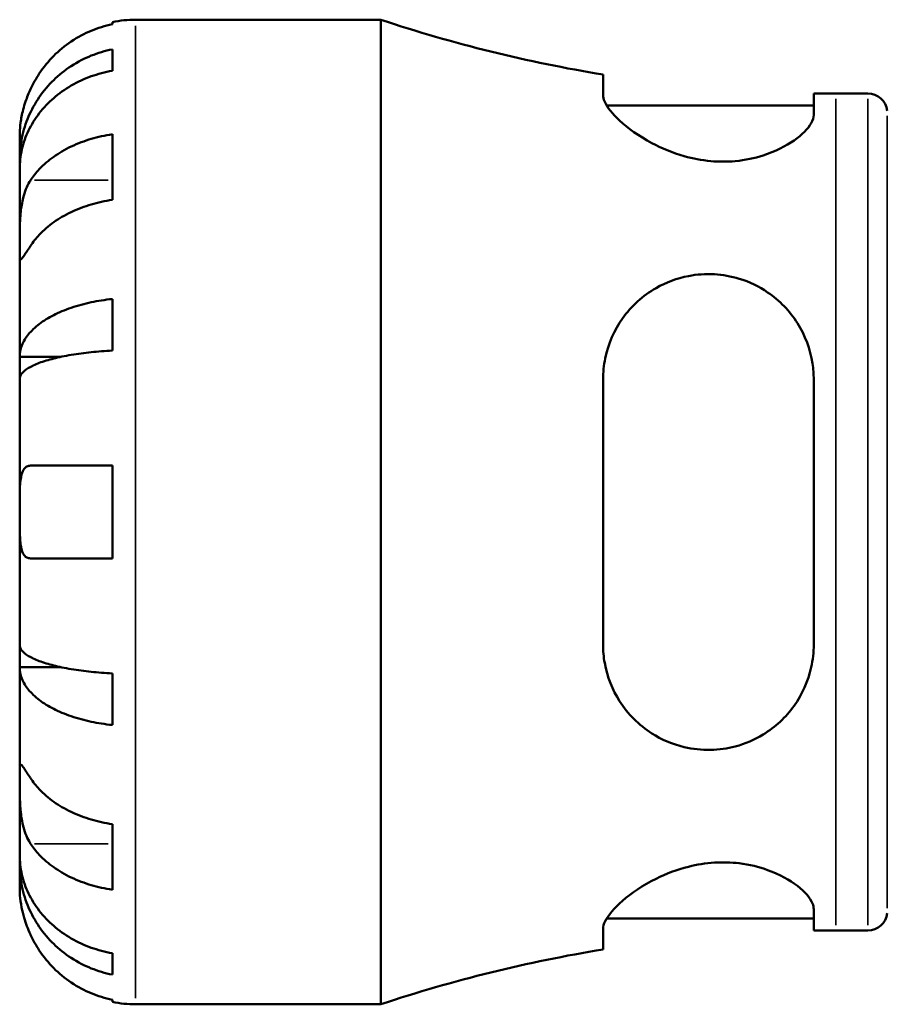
# Model space of a CAD drawing. Header units: millimetres. Extents: x 0 to 902, y 0 to 837.
# Tile 4 of 11: x 306 to 397, y 211 to 314. Entities that reach past the tile are written whole.
import ezdxf

# ---------------------------------------------------------------- set-up
doc = ezdxf.new("R2010")
doc.units = ezdxf.units.MM
doc.layers.add('Visible (ISO)', color=7, linetype='Continuous', lineweight=50)
doc.layers.add('Visible Narrow (ISO)', color=7, linetype='Continuous', lineweight=35)

msp = doc.modelspace()

# ---------------------------------------------------------------- linework, layer by layer
at = {"layer": 'Visible (ISO)'}
for p, q in [((315.979, 313.4937), (315.979, 313.7237)), ((318.404, 313.9687), (344.079, 313.9687)), ((344.079, 210.9687), (344.079, 313.9687)), ((315.979, 308.6275), (315.979, 310.8629)), ((367.3415, 308.2268), (367.3415, 306.0772)), ((389.3915, 304.0104), (389.3915, 306.2615)), ((391.709, 306.2437), (395.049, 306.2437)), ((367.7269, 304.9837), (389.3915, 304.9837)), ((306.279, 299.31), (306.279, 301.8437)), ((315.979, 295.1194), (315.979, 301.9783)), ((306.279, 299.31), (306.3301, 299.31)), ((306.279, 298.3456), (306.279, 299.31)), ((306.279, 290.311), (306.279, 298.3456)), ((306.279, 278.6932), (306.279, 290.311)), ((315.979, 279.3528), (315.979, 284.7497)), ((306.279, 278.6932), (310.5707, 278.6932)), ((306.279, 276.365), (306.279, 278.6932)), ((306.279, 262.4687), (306.279, 276.365)), ((367.3415, 276.3287), (367.3415, 248.6087)), ((389.3915, 248.6087), (389.3915, 276.3287)), ((315.979, 257.6187), (315.979, 267.3187)), ((306.279, 248.5723), (306.279, 262.4687)), ((306.279, 246.2442), (306.279, 248.5723)), ((306.279, 246.2442), (310.5707, 246.2442)), ((306.279, 234.6264), (306.279, 246.2442)), ((315.979, 240.1877), (315.979, 245.5845)), ((306.279, 226.5917), (306.279, 234.6264)), ((315.979, 222.9591), (315.979, 229.818)), ((306.279, 225.6274), (306.279, 226.5917)), ((306.279, 225.6274), (306.3301, 225.6274)), ((306.279, 223.0937), (306.279, 225.6274)), ((389.3915, 218.6759), (389.3915, 220.927)), ((367.7269, 219.9537), (389.3915, 219.9537)), ((367.3415, 218.8601), (367.3415, 216.7106)), ((391.709, 218.6937), (395.049, 218.6937)), ((315.979, 214.0744), (315.979, 216.3099)), ((315.979, 211.2137), (315.979, 211.4436)), ((318.404, 210.9687), (344.079, 210.9687))]:
    msp.add_line(p, q, dxfattribs=at)
for centre, radius, start, end in [((318.404, 301.8437), 12.125, 90, 101.536959), ((391.709, 456.9422), 150.6985, 251.575096, 260.694591), ((391.709, 456.9422), 150.6985, 269.118849, 270), ((395.049, 304.1837), 2.06, 7.180756, 90), ((395.049, 220.7537), 2.06, 270, 352.819244), ((391.709, 67.9951), 150.6985, 90, 90.881151), ((391.709, 67.9951), 150.6985, 99.305409, 108.424904), ((318.404, 223.0937), 12.125, 258.463041, 270)]:
    msp.add_arc(centre, radius, start, end, dxfattribs=at)
for points, knots in [([(315.979, 313.4937), (315.2024, 313.3345), (314.444, 313.095), (313.0811, 312.5291), (312.3545, 312.1472), (310.9983, 311.2383), (310.3687, 310.7114), (309.3096, 309.6493), (308.7829, 309.0158), (307.9754, 307.8032), (307.6651, 307.2436), (307.4107, 306.6937)], [0.23003714, 0.23003714, 0.23003714, 0.23003714, 0.44815444, 0.44815444, 0.67274363, 0.67274363, 0.89733283, 0.89733283, 1.12273273, 1.12273273, 1.29814862, 1.29814862, 1.29814862, 1.29814862]), ([(306.279, 299.31), (306.279, 300.0394), (306.3529, 300.836), (306.6723, 302.3962), (306.9178, 303.1599), (307.4921, 304.5056), (307.8734, 305.2118), (308.7811, 306.5305), (309.3076, 307.143), (310.3665, 308.1704), (310.9961, 308.6802), (312.3524, 309.5596), (313.0791, 309.9291), (314.4425, 310.4769), (315.2017, 310.7088), (315.979, 310.8629)], [5.40543217, 5.40543217, 5.40543217, 5.40543217, 5.63143793, 5.63143793, 5.85744368, 5.85744368, 6.08261689, 6.08261689, 6.3077901, 6.3077901, 6.53234794, 6.53234794, 6.75690579, 6.75690579, 6.97520876, 6.97520876, 6.97520876, 6.97520876]), ([(315.979, 308.6275), (315.2017, 308.4903), (314.4425, 308.2839), (313.0791, 307.7964), (312.3524, 307.4675), (310.9961, 306.6849), (310.3665, 306.2312), (309.3076, 305.3169), (308.7811, 304.7718), (307.8734, 303.5981), (307.4921, 302.9696), (306.9178, 301.772), (306.6723, 301.0923), (306.3529, 299.7037), (306.279, 298.9947), (306.279, 298.3456)], [0.23003486, 0.23003486, 0.23003486, 0.23003486, 0.44833783, 0.44833783, 0.67289568, 0.67289568, 0.89745353, 0.89745353, 1.12262674, 1.12262674, 1.34779995, 1.34779995, 1.5738057, 1.5738057, 1.79981146, 1.79981146, 1.79981146, 1.79981146]), ([(307.4107, 306.6937), (307.3164, 306.4897), (307.2271, 306.2833), (307.053, 305.8508), (306.9695, 305.6254), (306.7967, 305.1156), (306.7128, 304.8344), (306.5111, 304.0628), (306.4261, 303.6041), (306.3158, 302.7887), (306.2951, 302.4517), (306.2767, 301.9712), (306.279, 301.8437), (306.279, 301.8437)], [-0.785164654, -0.785164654, -0.785164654, -0.785164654, -0.716742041, -0.716742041, -0.642593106, -0.642593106, -0.548173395, -0.548173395, -0.375844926, -0.375844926, -0.192659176, -0.192659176, 0, 0, 0, 0]), ([(389.3915, 304.0104), (389.3915, 303.7405), (389.3025, 303.4488), (388.8073, 302.5649), (388.1916, 301.9343), (386.4782, 300.7424), (385.3826, 300.1783), (383.197, 299.4806), (382.2219, 299.2718), (380.3421, 299.0983), (379.4799, 299.0967), (377.6631, 299.261), (376.7348, 299.4392), (374.6023, 300.0412), (373.4568, 300.5255), (371.0768, 301.7936), (369.9334, 302.6257), (368.3117, 304.1262), (367.7701, 304.8069), (367.3993, 305.6385), (367.3415, 305.8699), (367.3415, 306.0772)], [-3.90217993, -3.90217993, -3.90217993, -3.90217993, -3.64681317, -3.64681317, -3.16699403, -3.16699403, -2.69380431, -2.69380431, -2.36905052, -2.36905052, -2.10605771, -2.10605771, -1.8197277, -1.8197277, -1.4221249, -1.4221249, -0.88910496, -0.88910496, -0.41360928, -0.41360928, -0.20703209, -0.20703209, -0.20703209, -0.20703209]), ([(307.4107, 297.17), (307.6651, 297.5588), (307.9754, 297.9545), (308.7829, 298.8119), (309.3096, 299.2599), (310.3687, 300.0109), (310.9983, 300.3835), (312.3545, 301.0261), (313.0811, 301.2962), (314.444, 301.6964), (315.2024, 301.8657), (315.979, 301.9783)], [5.9143146, 5.9143146, 5.9143146, 5.9143146, 6.08973048, 6.08973048, 6.31513039, 6.31513039, 6.53971958, 6.53971958, 6.76430877, 6.76430877, 6.98242607, 6.98242607, 6.98242607, 6.98242607]), ([(306.279, 290.311), (306.279, 290.5791), (306.2787, 290.8778), (306.2812, 291.5461), (306.2842, 291.9166), (306.3089, 292.809), (306.3361, 293.3357), (306.4472, 294.3656), (306.5278, 294.858), (306.7253, 295.6489), (306.8224, 295.9558), (307.0454, 296.5175), (307.1691, 296.7711), (307.34, 297.0591), (307.375, 297.1153), (307.4107, 297.17)], [0, 0, 0, 0, 0.113756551, 0.113756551, 0.235380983, 0.235380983, 0.394308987, 0.394308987, 0.546306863, 0.546306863, 0.652040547, 0.652040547, 0.753818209, 0.753818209, 0.779337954, 0.779337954, 0.779337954, 0.779337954]), ([(315.979, 295.1194), (315.2024, 295.0068), (314.444, 294.8375), (313.0811, 294.4373), (312.3545, 294.1672), (310.9983, 293.5245), (310.3687, 293.152), (309.3096, 292.4009), (308.7829, 291.953), (307.9754, 291.0955), (307.6651, 290.6999), (307.4107, 290.311)], [0.23003714, 0.23003714, 0.23003714, 0.23003714, 0.44815444, 0.44815444, 0.67274363, 0.67274363, 0.89733283, 0.89733283, 1.12273273, 1.12273273, 1.29814862, 1.29814862, 1.29814862, 1.29814862]), ([(307.4107, 290.311), (307.3571, 290.229), (307.3051, 290.1494), (307.1229, 289.8703), (307.0039, 289.6878), (306.7861, 289.359), (306.6909, 289.2185), (306.4997, 288.9612), (306.4242, 288.8848), (306.3163, 288.8979), (306.2952, 289.021), (306.2767, 289.4984), (306.279, 289.8573), (306.279, 290.311)], [-0.780900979, -0.780900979, -0.780900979, -0.780900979, -0.742496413, -0.742496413, -0.641680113, -0.641680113, -0.533087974, -0.533087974, -0.377279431, -0.377279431, -0.192503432, -0.192503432, 0, 0, 0, 0]), ([(367.3415, 276.3287), (367.3415, 277.0769), (367.4175, 277.8155), (367.878, 280.0703), (368.5081, 281.4901), (370.2988, 284.0072), (371.4916, 285.0983), (373.9207, 286.4863), (375.0613, 286.9202), (377.1638, 287.3244), (378.0702, 287.388), (379.8702, 287.2863), (380.7382, 287.1314), (382.6611, 286.5457), (383.6657, 286.058), (385.8313, 284.5847), (386.8817, 283.4864), (388.4859, 280.9587), (389.0317, 279.5167), (389.3487, 277.4475), (389.3915, 276.8896), (389.3915, 276.3287)], [-3.96248099, -3.96248099, -3.96248099, -3.96248099, -3.72513012, -3.72513012, -3.21817655, -3.21817655, -2.68735953, -2.68735953, -2.30046642, -2.30046642, -2.02260678, -2.02260678, -1.75589657, -1.75589657, -1.41251582, -1.41251582, -0.9317505, -0.9317505, -0.44019098, -0.44019098, -0.26199162, -0.26199162, -0.26199162, -0.26199162]), ([(306.279, 278.6932), (306.279, 279.0756), (306.3529, 279.4932), (306.6723, 280.3111), (306.9178, 280.7115), (307.4921, 281.4169), (307.8734, 281.7872), (308.7811, 282.4785), (309.3076, 282.7996), (310.3665, 283.3382), (310.9961, 283.6054), (312.3524, 284.0664), (313.0791, 284.2602), (314.4425, 284.5473), (315.2017, 284.6689), (315.979, 284.7497)], [5.40543217, 5.40543217, 5.40543217, 5.40543217, 5.63143793, 5.63143793, 5.85744368, 5.85744368, 6.08261689, 6.08261689, 6.3077901, 6.3077901, 6.53234794, 6.53234794, 6.75690579, 6.75690579, 6.97520876, 6.97520876, 6.97520876, 6.97520876]), ([(315.979, 279.3528), (315.2017, 279.313), (314.4425, 279.253), (313.0791, 279.1113), (312.3524, 279.0158), (310.9961, 278.7883), (310.3665, 278.6565), (309.3076, 278.3908), (308.7811, 278.2324), (307.8734, 277.8914), (307.4921, 277.7087), (306.9178, 277.3607), (306.6723, 277.1632), (306.3529, 276.7597), (306.279, 276.5537), (306.279, 276.365)], [0.23003486, 0.23003486, 0.23003486, 0.23003486, 0.44833783, 0.44833783, 0.67289568, 0.67289568, 0.89745353, 0.89745353, 1.12262674, 1.12262674, 1.34779995, 1.34779995, 1.5738057, 1.5738057, 1.79981146, 1.79981146, 1.79981146, 1.79981146]), ([(306.279, 262.4687), (306.279, 262.9042), (306.2784, 263.3376), (306.2828, 264.2195), (306.2884, 264.6594), (306.3331, 265.5887), (306.3822, 266.0419), (306.5463, 266.6459), (306.6339, 266.8421), (306.8293, 267.0985), (306.9248, 267.1794), (307.1428, 267.2895), (307.2649, 267.3169), (307.4019, 267.3187), (307.4063, 267.3187), (307.4107, 267.3187)], [-3.375359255, -3.375359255, -3.375359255, -3.375359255, -3.244720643, -3.244720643, -3.100812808, -3.100812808, -2.913185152, -2.913185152, -2.785408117, -2.785408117, -2.690943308, -2.690943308, -2.594272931, -2.594272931, -2.591082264, -2.591082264, -2.591082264, -2.591082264]), ([(307.4107, 267.3187), (307.6651, 267.3187), (307.9754, 267.3187), (308.7829, 267.3187), (309.3096, 267.3187), (310.3687, 267.3187), (310.9983, 267.3187), (312.3545, 267.3187), (313.0811, 267.3187), (314.444, 267.3187), (315.2024, 267.3187), (315.979, 267.3187)], [5.9143146, 5.9143146, 5.9143146, 5.9143146, 6.08973048, 6.08973048, 6.31513039, 6.31513039, 6.53971958, 6.53971958, 6.76430877, 6.76430877, 6.98242607, 6.98242607, 6.98242607, 6.98242607]), ([(307.4107, 257.6187), (307.3404, 257.6187), (307.273, 257.6258), (307.0921, 257.667), (306.9865, 257.718), (306.7854, 257.8825), (306.6945, 258.0029), (306.5019, 258.3942), (306.4243, 258.7065), (306.316, 259.5221), (306.2952, 260.0367), (306.2767, 261.1933), (306.279, 261.8281), (306.279, 262.4687)], [-0.775077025, -0.775077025, -0.775077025, -0.775077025, -0.725603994, -0.725603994, -0.635942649, -0.635942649, -0.533656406, -0.533656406, -0.3753162, -0.3753162, -0.192167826, -0.192167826, 0, 0, 0, 0]), ([(315.979, 257.6187), (315.2024, 257.6187), (314.444, 257.6187), (313.0811, 257.6187), (312.3545, 257.6187), (310.9983, 257.6187), (310.3687, 257.6187), (309.3096, 257.6187), (308.7829, 257.6187), (307.9754, 257.6187), (307.6651, 257.6187), (307.4107, 257.6187)], [0.23003714, 0.23003714, 0.23003714, 0.23003714, 0.44815444, 0.44815444, 0.67274363, 0.67274363, 0.89733283, 0.89733283, 1.12273273, 1.12273273, 1.29814862, 1.29814862, 1.29814862, 1.29814862]), ([(306.279, 248.5723), (306.279, 248.3837), (306.3529, 248.1777), (306.6723, 247.7742), (306.9178, 247.5767), (307.4921, 247.2287), (307.8734, 247.046), (308.7811, 246.705), (309.3076, 246.5466), (310.3665, 246.2809), (310.9961, 246.149), (312.3524, 245.9216), (313.0791, 245.826), (314.4425, 245.6844), (315.2017, 245.6244), (315.979, 245.5845)], [5.40543217, 5.40543217, 5.40543217, 5.40543217, 5.63143793, 5.63143793, 5.85744368, 5.85744368, 6.08261689, 6.08261689, 6.3077901, 6.3077901, 6.53234794, 6.53234794, 6.75690579, 6.75690579, 6.97520876, 6.97520876, 6.97520876, 6.97520876]), ([(389.3915, 248.6087), (389.3915, 247.7999), (389.3025, 247.0008), (388.8073, 244.765), (388.1916, 243.3923), (386.4782, 241.0005), (385.3826, 239.9702), (383.197, 238.6438), (382.2219, 238.2241), (380.3421, 237.7273), (379.4799, 237.6056), (377.6631, 237.5655), (376.7348, 237.6666), (374.6023, 238.1682), (373.4568, 238.6639), (371.0768, 240.1811), (369.9334, 241.3308), (368.3117, 243.8685), (367.7701, 245.225), (367.3993, 247.3107), (367.3415, 247.9562), (367.3415, 248.6087)], [-3.90217993, -3.90217993, -3.90217993, -3.90217993, -3.64681317, -3.64681317, -3.16699403, -3.16699403, -2.69380431, -2.69380431, -2.36905052, -2.36905052, -2.10605771, -2.10605771, -1.8197277, -1.8197277, -1.4221249, -1.4221249, -0.88910496, -0.88910496, -0.41360928, -0.41360928, -0.20703209, -0.20703209, -0.20703209, -0.20703209]), ([(315.979, 240.1877), (315.2017, 240.2685), (314.4425, 240.3901), (313.0791, 240.6772), (312.3524, 240.871), (310.9961, 241.332), (310.3665, 241.5992), (309.3076, 242.1378), (308.7811, 242.4589), (307.8734, 243.1502), (307.4921, 243.5204), (306.9178, 244.2259), (306.6723, 244.6262), (306.3529, 245.4442), (306.279, 245.8618), (306.279, 246.2442)], [0.23003486, 0.23003486, 0.23003486, 0.23003486, 0.44833783, 0.44833783, 0.67289568, 0.67289568, 0.89745353, 0.89745353, 1.12262674, 1.12262674, 1.34779995, 1.34779995, 1.5738057, 1.5738057, 1.79981146, 1.79981146, 1.79981146, 1.79981146]), ([(306.279, 234.6264), (306.279, 234.8945), (306.2787, 235.1302), (306.2812, 235.541), (306.2842, 235.7091), (306.3089, 235.9859), (306.3361, 236.0586), (306.4472, 236.0327), (306.5278, 235.9421), (306.7253, 235.6688), (306.8224, 235.5243), (307.0454, 235.1861), (307.1691, 234.9962), (307.34, 234.7346), (307.375, 234.681), (307.4107, 234.6264)], [0, 0, 0, 0, 0.113756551, 0.113756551, 0.235380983, 0.235380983, 0.394308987, 0.394308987, 0.546306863, 0.546306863, 0.652040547, 0.652040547, 0.753818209, 0.753818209, 0.779337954, 0.779337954, 0.779337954, 0.779337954]), ([(307.4107, 227.7674), (307.3571, 227.8494), (307.3051, 227.9349), (307.1229, 228.2576), (307.0039, 228.5136), (306.7861, 229.0891), (306.6909, 229.4085), (306.4997, 230.2287), (306.4242, 230.7371), (306.3163, 231.8653), (306.2952, 232.4723), (306.2767, 233.6337), (306.279, 234.1726), (306.279, 234.6264)], [-0.780900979, -0.780900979, -0.780900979, -0.780900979, -0.742496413, -0.742496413, -0.641680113, -0.641680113, -0.533087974, -0.533087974, -0.377279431, -0.377279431, -0.192503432, -0.192503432, 0, 0, 0, 0]), ([(307.4107, 234.6264), (307.6651, 234.2375), (307.9754, 233.8418), (308.7829, 232.9844), (309.3096, 232.5364), (310.3687, 231.7854), (310.9983, 231.4128), (312.3545, 230.7702), (313.0811, 230.5001), (314.444, 230.0999), (315.2024, 229.9306), (315.979, 229.818)], [5.9143146, 5.9143146, 5.9143146, 5.9143146, 6.08973048, 6.08973048, 6.31513039, 6.31513039, 6.53971958, 6.53971958, 6.76430877, 6.76430877, 6.98242607, 6.98242607, 6.98242607, 6.98242607]), ([(315.979, 222.9591), (315.2024, 223.0717), (314.444, 223.241), (313.0811, 223.6411), (312.3545, 223.9112), (310.9983, 224.5539), (310.3687, 224.9265), (309.3096, 225.6775), (308.7829, 226.1255), (307.9754, 226.9829), (307.6651, 227.3786), (307.4107, 227.7674)], [0.23003714, 0.23003714, 0.23003714, 0.23003714, 0.44815444, 0.44815444, 0.67274363, 0.67274363, 0.89733283, 0.89733283, 1.12273273, 1.12273273, 1.29814862, 1.29814862, 1.29814862, 1.29814862]), ([(306.279, 226.5917), (306.279, 225.9426), (306.3529, 225.2337), (306.6723, 223.8451), (306.9178, 223.1654), (307.4921, 221.9678), (307.8734, 221.3393), (308.7811, 220.1656), (309.3076, 219.6205), (310.3665, 218.7062), (310.9961, 218.2525), (312.3524, 217.4699), (313.0791, 217.141), (314.4425, 216.6534), (315.2017, 216.4471), (315.979, 216.3099)], [5.40543217, 5.40543217, 5.40543217, 5.40543217, 5.63143793, 5.63143793, 5.85744368, 5.85744368, 6.08261689, 6.08261689, 6.3077901, 6.3077901, 6.53234794, 6.53234794, 6.75690579, 6.75690579, 6.97520876, 6.97520876, 6.97520876, 6.97520876]), ([(315.979, 214.0744), (315.2017, 214.2286), (314.4425, 214.4605), (313.0791, 215.0083), (312.3524, 215.3778), (310.9961, 216.2572), (310.3665, 216.767), (309.3076, 217.7943), (308.7811, 218.4068), (307.8734, 219.7256), (307.4921, 220.4318), (306.9178, 221.7775), (306.6723, 222.5411), (306.3529, 224.1014), (306.279, 224.898), (306.279, 225.6274)], [0.23003486, 0.23003486, 0.23003486, 0.23003486, 0.44833783, 0.44833783, 0.67289568, 0.67289568, 0.89745353, 0.89745353, 1.12262674, 1.12262674, 1.34779995, 1.34779995, 1.5738057, 1.5738057, 1.79981146, 1.79981146, 1.79981146, 1.79981146]), ([(367.3415, 218.8601), (367.3415, 219.0979), (367.4175, 219.3672), (367.878, 220.2933), (368.5081, 221.0345), (370.2988, 222.5873), (371.4916, 223.4075), (373.9207, 224.6135), (375.0613, 225.0566), (377.1638, 225.5854), (378.0702, 225.7324), (379.8702, 225.8477), (380.7382, 225.8212), (382.6611, 225.5878), (383.6657, 225.3353), (385.8313, 224.5521), (386.8817, 223.9585), (388.4859, 222.7294), (389.0317, 222.0915), (389.3487, 221.3123), (389.3915, 221.1141), (389.3915, 220.927)], [-3.96248099, -3.96248099, -3.96248099, -3.96248099, -3.72513012, -3.72513012, -3.21817655, -3.21817655, -2.68735953, -2.68735953, -2.30046642, -2.30046642, -2.02260678, -2.02260678, -1.75589657, -1.75589657, -1.41251582, -1.41251582, -0.9317505, -0.9317505, -0.44019098, -0.44019098, -0.26199162, -0.26199162, -0.26199162, -0.26199162]), ([(306.279, 223.0937), (306.279, 223.0937), (306.2784, 223.035), (306.2828, 222.792), (306.2884, 222.597), (306.3331, 222.0087), (306.3822, 221.5801), (306.5463, 220.7434), (306.6339, 220.3794), (306.8293, 219.7195), (306.9248, 219.434), (307.1428, 218.8535), (307.2649, 218.5608), (307.4019, 218.2627), (307.4063, 218.2532), (307.4107, 218.2437)], [-3.375359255, -3.375359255, -3.375359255, -3.375359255, -3.244720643, -3.244720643, -3.100812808, -3.100812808, -2.913185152, -2.913185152, -2.785408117, -2.785408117, -2.690943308, -2.690943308, -2.594272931, -2.594272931, -2.591082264, -2.591082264, -2.591082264, -2.591082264]), ([(307.4107, 218.2437), (307.6651, 217.6938), (307.9754, 217.1342), (308.7829, 215.9216), (309.3096, 215.2881), (310.3687, 214.226), (310.9983, 213.6991), (312.3545, 212.7902), (313.0811, 212.4083), (314.444, 211.8423), (315.2024, 211.6029), (315.979, 211.4436)], [5.9143146, 5.9143146, 5.9143146, 5.9143146, 6.08973048, 6.08973048, 6.31513039, 6.31513039, 6.53971958, 6.53971958, 6.76430877, 6.76430877, 6.98242607, 6.98242607, 6.98242607, 6.98242607])]:
    msp.add_open_spline(points, degree=3, knots=knots, dxfattribs=at)
at = {"layer": 'Visible Narrow (ISO)'}
for p, q in [((318.404, 211.6027), (318.404, 313.3346)), ((391.709, 219.2326), (391.709, 305.7047)), ((395.049, 219.2326), (395.049, 305.7047)), ((397.0928, 221.0129), (397.0928, 303.9244)), ((307.8391, 297.17), (315.5505, 297.17)), ((307.8391, 227.7674), (315.5505, 227.7674))]:
    msp.add_line(p, q, dxfattribs=at)

doc.saveas('drawing.dxf')
